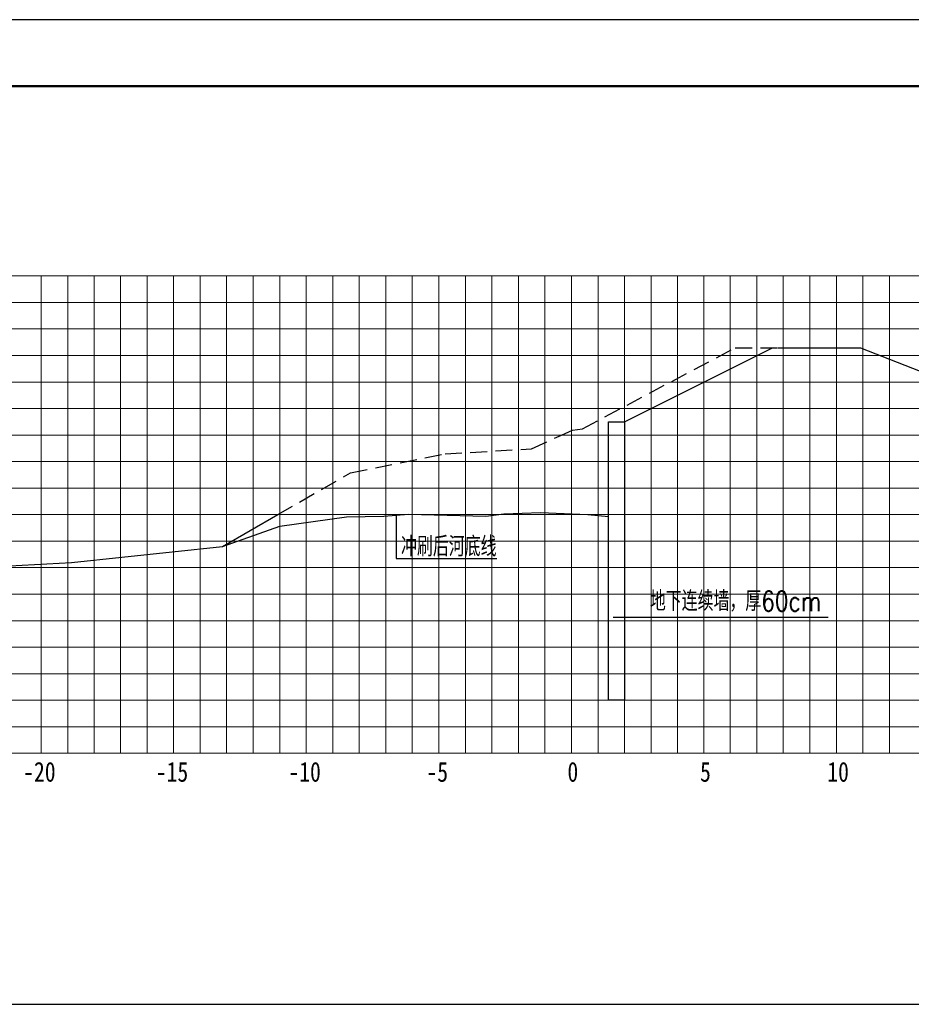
# Model space of a CAD drawing. Extents: x 475446 to 490894, y 3788879 to 3821323.
# Tile 29 of 75: x 484558 to 484692, y 3818108 to 3818256. Entities that reach past the tile are written whole.
import ezdxf
from ezdxf.enums import TextEntityAlignment as Align

# ---------------------------------------------------------------- set-up
doc = ezdxf.new("R2010")
doc.units = 0
doc.header["$LTSCALE"] = 0.5
doc.linetypes.add('DASHED', pattern=[19.05, 12.7, -6.35])
doc.layers.get('0').update_dxf_attribs({"linetype": 'CONTINUOUS'})
doc.layers.add('2', color=61, linetype='CONTINUOUS', lineweight=30)
for name, color, linetype in [('dmx', 1, 'CONTINUOUS'), ('TK-PUBLIC', 7, 'CONTINUOUS'), ('断面', 7, 'CONTINUOUS')]:
    doc.layers.add(name, color=color, linetype=linetype)
doc.styles.add('HZ', font='rs.shx', dxfattribs={"width": 0.8, "bigfont": 'hztxt.shx'})
doc.styles.add('等线体', font='simhei_0.ttf')

# ---------------------------------------------------------------- blocks, each defined once
blk = doc.blocks.new('03')
at = {"color": 3, "linetype": 'Continuous', "lineweight": 9}
for p, q in [((484433.02, 3817862.61), (485262.47, 3817862.61)), ((484433.02, 3817712.61), (485262.47, 3817712.61)), ((484433.02, 3817682.61), (485262.47, 3817682.61))]:
    blk.add_line(p, q, dxfattribs=at)
at = {"color": 3, "linetype": 'Continuous'}
for p, q in [((485016.52, 3817772.4), (485016.52, 3817756.02)), ((485016.52, 3817756.02), (485054.48, 3817756.02)), ((485098.28, 3817733.97), (485179.42, 3817733.97)), ((484410.03, 3817587.96), (485271.92, 3817587.96))]:
    blk.add_line(p, q, dxfattribs=at)
at = {"color": 1, "linetype": 'Continuous', "lineweight": 30}
blk.add_lwpolyline([(485096.61, 3817807.61), (485102.61, 3817807.61), (485102.61, 3817702.61), (485096.61, 3817702.61)], close=True, dxfattribs=at)
at = {"color": 3, "linetype": 'ByBlock', "lineweight": 30, "ltscale": 0.5, "flags": 128}
blk.add_lwpolyline([(484951.01, 3817760.61), (484972.61, 3817768.19), (484997.74, 3817771.83), (485011.83, 3817772.02), (485021.22, 3817772.77), (485050.32, 3817772.03), (485057.09, 3817772.96), (485070.92, 3817773.42), (485088.82, 3817772.59), (485096.61, 3817771.88)], dxfattribs=at)
at = {"layer": '2', "color": 4, "lineweight": 30}
blk.add_line((485102.61, 3817807.61), (485158.41, 3817835.51), dxfattribs=at)
at = {"layer": '2', "color": 7, "lineweight": 9}
for points in [[(484882.75, 3817862.61), (484882.75, 3817682.61)], [(484892.75, 3817862.61), (484892.75, 3817682.61)], [(484902.61, 3817862.61), (484902.61, 3817682.61)], [(484912.61, 3817862.61), (484912.61, 3817682.61)], [(484922.61, 3817862.61), (484922.61, 3817682.61)], [(484932.61, 3817862.61), (484932.61, 3817682.61)], [(484942.61, 3817862.61), (484942.61, 3817682.61)], [(484952.61, 3817862.61), (484952.61, 3817682.61)], [(484962.61, 3817862.61), (484962.61, 3817682.61)], [(484972.61, 3817862.61), (484972.61, 3817682.61)], [(484982.61, 3817862.61), (484982.61, 3817682.61)], [(484992.61, 3817862.61), (484992.61, 3817682.61)], [(485002.61, 3817862.61), (485002.61, 3817682.61)], [(485012.61, 3817862.61), (485012.61, 3817682.61)], [(485042.61, 3817862.61), (485042.61, 3817682.61)], [(485052.61, 3817862.61), (485052.61, 3817682.61)], [(485062.61, 3817862.61), (485062.61, 3817682.61)], [(485072.61, 3817862.61), (485072.61, 3817682.61)], [(485092.61, 3817862.61), (485092.61, 3817682.61)], [(485112.61, 3817862.61), (485112.61, 3817682.61)], [(485122.61, 3817862.61), (485122.61, 3817682.61)], [(485132.47, 3817862.61), (485132.47, 3817682.61)], [(485142.47, 3817862.61), (485142.47, 3817682.61)], [(485152.47, 3817862.61), (485152.47, 3817682.61)], [(485162.47, 3817862.61), (485162.47, 3817682.61)], [(485172.47, 3817862.61), (485172.47, 3817682.61)], [(485182.47, 3817862.61), (485182.47, 3817682.61)], [(485192.47, 3817862.61), (485192.47, 3817682.61)], [(485202.47, 3817862.61), (485202.47, 3817682.61)]]:
    blk.add_lwpolyline(points, dxfattribs=at)
at = {"layer": '2', "color": 7, "lineweight": 9, "flags": 128}
for points in [[(485022.61, 3817862.61), (485022.61, 3817682.61)], [(485032.61, 3817862.61), (485032.61, 3817682.61)]]:
    blk.add_lwpolyline(points, dxfattribs=at)
at = {"layer": '2', "color": 3, "lineweight": 9}
for points in [[(485082.61, 3817862.61), (485082.61, 3817682.61)], [(484433.02, 3817802.61), (485262.47, 3817802.61)]]:
    blk.add_lwpolyline(points, dxfattribs=at)
at = {"layer": '2', "color": 6, "lineweight": 9}
blk.add_lwpolyline([(485102.61, 3817862.61), (485102.61, 3817682.61)], dxfattribs=at)
at = {"layer": '2', "color": 0, "lineweight": 9}
for points in [[(484433.02, 3817852.61), (485262.47, 3817852.61)], [(484433.02, 3817842.61), (485262.47, 3817842.61)], [(484433.02, 3817832.61), (485262.47, 3817832.61)], [(484433.02, 3817822.61), (485262.47, 3817822.61)], [(484433.02, 3817812.61), (485262.47, 3817812.61)], [(484433.02, 3817792.61), (485262.47, 3817792.61)], [(484433.02, 3817782.61), (485262.47, 3817782.61)], [(484433.02, 3817772.61), (485262.47, 3817772.61)], [(484433.02, 3817762.61), (485262.47, 3817762.61)], [(484433.02, 3817752.61), (485262.47, 3817752.61)], [(484433.02, 3817742.61), (485262.47, 3817742.61)], [(484433.02, 3817732.61), (485262.47, 3817732.61)], [(484433.02, 3817722.61), (485262.47, 3817722.61)], [(484433.02, 3817702.61), (485262.47, 3817702.61)], [(484433.02, 3817692.61), (485262.47, 3817692.61)]]:
    blk.add_lwpolyline(points, dxfattribs=at)
at = {"layer": 'dmx', "linetype": 'DASHED', "lineweight": 30}
for p, q in [((485086.75, 3817805.01), (485144.33, 3817835.51)), ((485144.33, 3817835.51), (485160.41, 3817835.51)), ((485067.59, 3817797.41), (485078.82, 3817802.61)), ((485083.02, 3817804.51), (485086.75, 3817805.01)), ((484999.35, 3817788.41), (485034.95, 3817795.51)), ((485034.95, 3817795.51), (485067.59, 3817797.41)), ((484971.88, 3817772.61), (484999.35, 3817788.41))]:
    blk.add_line(p, q, dxfattribs=at)
at = {"layer": 'dmx', "linetype": 'Continuous', "lineweight": 30}
for p, q in [((485160.41, 3817835.51), (485191.58, 3817835.51)), ((485191.58, 3817835.51), (485261.4, 3817808.11)), ((485078.82, 3817802.61), (485083.02, 3817804.51)), ((484951.01, 3817760.61), (484971.88, 3817772.61)), ((484894.15, 3817754.61), (484951.01, 3817760.61)), ((484824.09, 3817750.61), (484894.15, 3817754.61))]:
    blk.add_line(p, q, dxfattribs=at)
at = {"layer": 'TK-PUBLIC', "color": 3}
blk.add_line((485396.92, 3817959.21), (484346.92, 3817959.21), dxfattribs=at)
at = {"layer": 'TK-PUBLIC', "color": 5, "lineweight": 50}
blk.add_line((485271.92, 3817934.21), (484409.42, 3817934.21), dxfattribs=at)
at = {"color": 3, "linetype": 'Continuous', "char_height": 7.5, "width": 99.7188, "attachment_point": 1, "style": 'HZ'}
for s, insert in [('冲刷后河底线', (485018.35, 3817764.33)), ('地下连续墙，厚60cm', (485112.16, 3817743.75))]:
    blk.add_mtext(s, dxfattribs=dict(at, insert=insert))
at = {"layer": '断面', "color": 7, "style": '等线体', "width": 0.8}
for s, p in [('-20', (484882.01, 3817675.57)), ('-15', (484932.01, 3817675.57)), ('-10', (484982.01, 3817675.57)), ('-5', (485032.01, 3817675.57)), ('0', (485083.12, 3817675.57)), ('5', (485133.12, 3817675.57)), ('10', (485183.12, 3817675.57))]:
    blk.add_text(s, height=7.5, dxfattribs=at).set_placement(p, align=Align.MIDDLE)

msp = doc.modelspace()

# ---------------------------------------------------------------- block references
at = {"color": 3, "linetype": 'Continuous', "xscale": 0.4000000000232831, "yscale": 0.3999999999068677, "zscale": 0.4}
msp.add_blockref('03', (290608.15, 2291072.52), dxfattribs=at)

doc.saveas('drawing.dxf')
